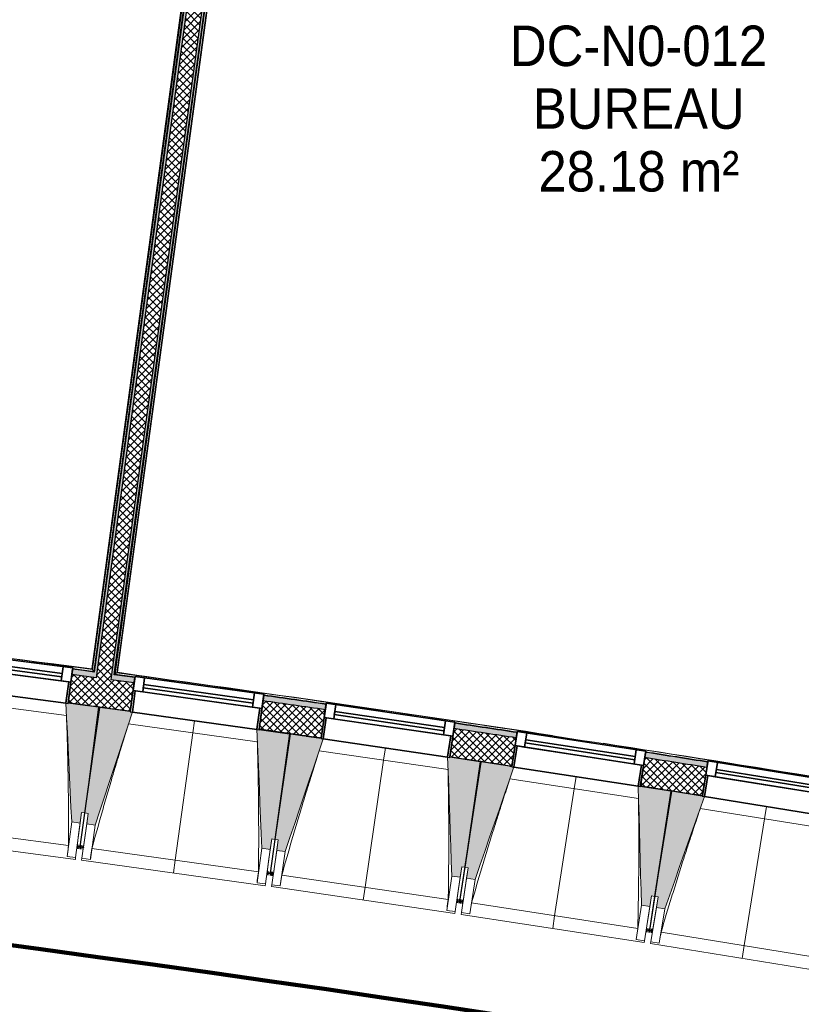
# Model space of a CAD drawing. Header units: centimetres. Extents: x -2631 to 8345, y -3715 to 485.
# Tile 15 of 82: x -489 to -122, y -3174 to -2712. Entities that reach past the tile are written whole.
import ezdxf

# ---------------------------------------------------------------- set-up
doc = ezdxf.new("R2010")
doc.units = ezdxf.units.CM
doc.linetypes.add('Tiret_2_', pattern=[0.25, 0.125, -0.125])
for name, color, linetype, lineweight in [('0-1', 7, 'Continuous', 5), ('ANNOTATIONS-1', 7, 'Continuous', 25), ('HACHURE_C-3', 7, 'Continuous', 18), ('MENUISERIES', 7, 'Continuous', 18), ('MENUISERIES-1', 7, 'Continuous', 25), ('MUR', 7, 'Continuous', 25), ('MUR_C', 7, 'Continuous', 25), ('OSSATURE', 7, 'Continuous', 18), ('OSSATURE_C', 7, 'Continuous', 18), ('SERRU', 7, 'Continuous', 18), ('SERRU-traverse', 7, 'Continuous', 18), ('SOL', 7, 'Continuous', 25), ('Z', 7, 'Continuous', 18)]:
    doc.layers.add(name, color=color, linetype=linetype, lineweight=lineweight)
doc.layers.add('A-ANNO-NPLT', color=7, linetype='Continuous', lineweight=25, plot=False)
for name, color, linetype, lineweight, true_color in [('A-GLAZ-GLAS', 7, 'Continuous', 25, 0x5c63b1), ('ANNOTATIONS-3', 4, 'Tiret_2_', 100, 0x00ffff), ('ANNOTATIONS-6', 5, 'Continuous', 100, 0x0000ff), ('ETIQUETTE-1', 9, 'Continuous', 30, 0x808080), ('HACHURE_C-1', 7, 'Continuous', 25, 0xdadada), ('HACHURE_C-2', 7, 'Continuous', 5, 0xdadada), ('MENUISERIES-2', 7, 'Continuous', 25, 0x5c63b1), ('OSSATURE-1', 7, 'Continuous', 5, 0x787878), ('OSSATURE-2', 5, 'Continuous', 25, 0x0000ff)]:
    doc.layers.add(name, color=color, linetype=linetype, lineweight=lineweight, true_color=true_color)
doc.styles.add('Arial', font='arial.ttf', dxfattribs={"width": 0.9, "height": 19})
pattern_1 = [(45, (0, 0), (-1.767767, 1.767767), []), (135, (0, 0), (-1.767767, -1.767767), [])]

# ---------------------------------------------------------------- blocks, each defined once
blk = doc.blocks.new('XXX_VIDE FENETRE - 590-389517-2021_015_1114_DCE_1_50_Sols Chape')
at = {"layer": 'A-ANNO-NPLT'}
for p, q in [((-30.51, 0), (-30.51, -10)), ((-29.51, 0), (-30.51, 0)), ((-29.51, -10), (-29.51, 0)), ((30.51, 0), (29.51, 0)), ((29.51, 0), (29.51, -10)), ((30.51, -10), (30.51, 0)), ((-30.51, -10), (-29.51, -10)), ((-26.01, -10), (-30.51, -10)), ((-30.51, -10), (-30.51, -16.75)), ((-26.01, -16.75), (-26.01, -10)), ((26.01, -10), (26.01, -16.75)), ((30.51, -10), (26.01, -10)), ((29.51, -10), (30.51, -10)), ((30.51, -16.75), (30.51, -10)), ((-30.51, -16.75), (-26.01, -16.75)), ((26.01, -16.75), (30.51, -16.75))]:
    blk.add_line(p, q, dxfattribs=at)
at = {"layer": 'A-GLAZ-GLAS'}
for p, q in [((26.01, -12), (-26.01, -12)), ((-26.01, -12), (-26.01, -13.5)), ((-26.01, -13.5), (26.01, -13.5)), ((26.01, -13.5), (26.01, -12))]:
    blk.add_line(p, q, dxfattribs=at)
at = {"layer": 'MENUISERIES-1'}
for p, q in [((-29.51, 0), (29.51, 0)), ((29.51, 0), (-29.51, 0)), ((-30.51, -10), (-30.51, -0.07)), ((-29.51, -0.07), (-29.51, -10)), ((29.51, -10), (29.51, -0.07)), ((30.51, -0.07), (30.51, -10)), ((30.51, -10), (-30.51, -10)), ((-30.51, -16.75), (-30.51, -10)), ((-30.51, -10), (30.51, -10)), ((-29.51, -10), (29.51, -10)), ((-26.01, -10), (-26.01, -16.75)), ((26.01, -10), (-26.01, -10)), ((26.01, -16.75), (26.01, -10)), ((30.51, -10), (30.51, -16.75)), ((30.51, -16.75), (-30.51, -16.75)), ((-26.01, -16.75), (26.01, -16.75))]:
    blk.add_line(p, q, dxfattribs=at)
at = {"layer": 'MENUISERIES-2'}
for p, q in [((-26.01, -13.5), (-26.01, -12)), ((-26.01, -12), (26.01, -12)), ((26.01, -13.5), (-26.01, -13.5)), ((26.01, -12), (26.01, -13.5))]:
    blk.add_line(p, q, dxfattribs=at)
blk = doc.blocks.new('Garde-corps - Garde-corps-509925-2021_015_1114_DCE_1_50_Sols Chape')
at = {"layer": 'SERRU-traverse'}
for p, q in [((-444.19, -3019.22), (-360.93, -2404.71)), ((-360.93, -2404.71), (-444.19, -3019.22)), ((-443.85, -3018.96), (-360.68, -2405.04)), ((-443.85, -3018.96), (-360.68, -2405.04)), ((-443.05, -3018.35), (-360.07, -2405.85)), ((-442.86, -3018.2), (-359.92, -2406.04)), ((-442.67, -3018.06), (-359.78, -2406.23)), ((-434.46, -3020.41), (-443.85, -3018.96)), ((-434.44, -3020.25), (-443.85, -3018.96)), ((-415.4, -3022.26), (-442.67, -3018.06)), ((-363.49, -3030.24), (-369.67, -3029.29)), ((-344.77, -3033.13), (-346.59, -3032.87)), ((-346.59, -3032.87), (-344.77, -3033.13))]:
    blk.add_line(p, q, dxfattribs=at)
at = {"layer": 'SERRU-traverse', "flags": 128}
for points in [[(-444.19, -3019.22), (-443.8, -3018.92), (-443.4, -3018.62)], [(-443.85, -3018.96), (-443.87, -3018.97), (-443.9, -3019), (-443.95, -3019.03), (-444, -3019.08), (-444.06, -3019.12), (-444.13, -3019.17), (-444.19, -3019.22)], [(-443.05, -3018.35), (-443.45, -3018.66), (-443.85, -3018.96)], [(-442.67, -3018.06), (-442.67, -3018.06), (-442.68, -3018.07), (-442.7, -3018.08), (-442.72, -3018.1), (-442.74, -3018.12), (-442.76, -3018.13), (-442.79, -3018.15), (-442.81, -3018.17), (-442.83, -3018.19), (-442.86, -3018.2)]]:
    blk.add_lwpolyline(points, dxfattribs=at)
at = {"layer": 'SERRU-traverse'}
for radius, start, end in [(12593.5, 80.251097, 82.25963), (12593.67, 81.319476, 82.258838), (12592.78, 81.807452, 81.942011), (12592.78, 81.395259, 81.529818), (12593.67, 80.251889, 81.210417), (12592.78, 80.983066, 81.117624)]:
    blk.add_arc((-2139.2, -15497.1), radius, start, end, dxfattribs=at)
blk = doc.blocks.new('Garde-corps - Garde-corps-510088-2021_015_1114_DCE_1_50_Sols Chape')
at = {"layer": 'SERRU-traverse'}
for p, q in [((-371.87, -2404.59), (-454.76, -3016.42)), ((-371.68, -2404.45), (-454.62, -3016.61)), ((-371.49, -2404.3), (-454.47, -3016.81)), ((-370.69, -2403.69), (-453.86, -3017.61)), ((-370.69, -2403.69), (-453.86, -3017.61)), ((-370.35, -2403.43), (-453.6, -3017.94)), ((-453.6, -3017.94), (-370.35, -2403.43)), ((-454.76, -3016.42), (-482.42, -3013.18)), ((-454.76, -3016.43), (-473.84, -3013.87)), ((-453.86, -3017.61), (-463.77, -3016.45)), ((-453.86, -3017.61), (-463.75, -3016.28))]:
    blk.add_line(p, q, dxfattribs=at)
at = {"layer": 'SERRU-traverse', "flags": 128}
for points in [[(-454.47, -3016.81), (-454.17, -3017.21), (-453.86, -3017.61)], [(-453.6, -3017.94), (-453.9, -3017.55), (-454.2, -3017.16)]]:
    blk.add_lwpolyline(points, dxfattribs=at)
at = {"layer": 'SERRU-traverse'}
for radius, start, end in [(12593.5, 82.312065, 84.320586), (12593.67, 82.312858, 83.271383)]:
    blk.add_arc((-2139.2, -15497.1), radius, start, end, dxfattribs=at)
for points, knots in [([(-454.76, -3016.42), (-454.76, -3016.42), (-454.76, -3016.43), (-454.75, -3016.44), (-454.75, -3016.45), (-454.73, -3016.46), (-454.72, -3016.48), (-454.71, -3016.5), (-454.69, -3016.52), (-454.67, -3016.54), (-454.66, -3016.56), (-454.64, -3016.58), (-454.63, -3016.6), (-454.62, -3016.61)], [0.075, 0.075, 0.075, 0.075, 0.15, 0.2125, 0.275, 0.35, 0.425, 0.5, 0.6, 0.7, 0.775, 0.85, 1, 1, 1, 1]), ([(-453.86, -3017.61), (-453.86, -3017.61), (-453.86, -3017.61), (-453.86, -3017.61), (-453.85, -3017.62), (-453.85, -3017.63), (-453.84, -3017.63), (-453.83, -3017.64), (-453.83, -3017.65), (-453.82, -3017.66), (-453.81, -3017.67), (-453.8, -3017.69), (-453.79, -3017.7), (-453.78, -3017.71), (-453.77, -3017.73), (-453.76, -3017.74), (-453.75, -3017.76), (-453.74, -3017.77), (-453.72, -3017.79), (-453.69, -3017.83), (-453.65, -3017.88), (-453.62, -3017.92), (-453.6, -3017.94)], [0, 0, 0, 0, 0.071429, 0.107143, 0.142857, 0.178571, 0.214286, 0.25, 0.285714, 0.321429, 0.357143, 0.392857, 0.428571, 0.464286, 0.5, 0.535714, 0.571429, 0.607143, 0.642857, 0.714286, 0.857143, 1, 1, 1, 1])]:
    blk.add_open_spline(points, degree=3, knots=knots, dxfattribs=at)
blk = doc.blocks.new('B02_ARC_rvt-1-2021_015_1114_DCE_1_50_Sols Chape')
at = {"layer": 'HACHURE_C-1'}
blk.add_hatch(color=256, dxfattribs=at).paths.add_polyline_path([(-444.19, -3019.22), (-360.77, -2403.47), (-362.01, -2403.3), (-445.43, -3019.05), (-444.81, -3019.14)])
at = {"layer": 'HACHURE_C-2'}
blk.add_hatch(color=256, dxfattribs=at).paths.add_polyline_path([(-452.37, -3018.11), (-368.94, -2402.36), (-370.18, -2402.19), (-453.6, -3017.94), (-452.99, -3018.03)])
h = blk.add_hatch(color=256, dxfattribs=at)
h.paths.add_polyline_path([(706.74, -3233), (707.31, -3230.56), (694.42, -3227.58), (693.86, -3230.02), (700.86, -3231.63)])
h.paths.add_polyline_path([(634.37, -3216.43), (634.93, -3213.99), (606.08, -3207.51), (605.54, -3209.95), (633.56, -3216.25)])
h.paths.add_polyline_path([(545.95, -3196.79), (546.49, -3194.35), (517.59, -3188.08), (517.07, -3190.52), (545.17, -3196.62)])
h.paths.add_polyline_path([(457.39, -3177.79), (457.92, -3175.35), (428.97, -3169.28), (428.47, -3171.73), (457.09, -3177.73)])
h.paths.add_polyline_path([(368.7, -3159.43), (369.2, -3156.98), (357.61, -3154.63), (357.13, -3157.09), (365.98, -3158.88)])
h.paths.add_polyline_path([(347.13, -3155.07), (347.61, -3152.62), (340.22, -3151.13), (339.73, -3153.58), (347, -3155.04)])
h.paths.add_polyline_path([(279.88, -3141.71), (280.36, -3139.26), (251.22, -3133.59), (250.77, -3136.05), (279.16, -3141.57)])
h.paths.add_polyline_path([(190.83, -3124.61), (191.28, -3122.15), (162.33, -3116.73), (161.88, -3119.19), (190.13, -3124.48)])
h.paths.add_polyline_path([(101.86, -3108.18), (102.31, -3105.73), (73.21, -3100.5), (72.77, -3102.96), (101.2, -3108.06)])
h.paths.add_polyline_path([(12.68, -3092.38), (13.11, -3089.92), (2.22, -3088.04), (1.8, -3090.5), (12.04, -3092.27)])
h.paths.add_polyline_path([(-5.1, -3089.31), (-4.68, -3086.85), (-16.03, -3084.9), (-16.45, -3087.37), (-5.29, -3089.28)])
h.paths.add_polyline_path([(-76.62, -3077.22), (-76.2, -3074.76), (-105.38, -3069.95), (-105.78, -3072.42), (-77.23, -3077.12)])
h.paths.add_polyline_path([(-166.02, -3062.71), (-165.62, -3060.24), (-194.84, -3055.64), (-195.22, -3058.11), (-166.61, -3062.61)])
h.paths.add_polyline_path([(-255.53, -3048.83), (-255.15, -3046.36), (-284.39, -3041.97), (-284.75, -3044.44), (-256.09, -3048.75)])
h.paths.add_polyline_path([(-345.13, -3035.6), (-344.77, -3033.13), (-374.04, -3028.95), (-374.39, -3031.43), (-345.66, -3035.53)])
h.paths.add_polyline_path([(-434.83, -3023.02), (-434.48, -3020.54), (-445.43, -3019.05), (-445.76, -3021.53), (-435.33, -3022.95)])
h.paths.add_polyline_path([(-452.7, -3020.59), (-452.37, -3018.11), (-463.79, -3016.57), (-464.11, -3019.05), (-452.99, -3020.55)])
h.paths.add_polyline_path([(-524.61, -3011.08), (-524.28, -3008.6), (-553.61, -3004.84), (-553.92, -3007.32), (-525.09, -3011.02)])
h.paths.add_polyline_path([(-614.48, -2999.79), (-614.17, -2997.31), (-643.53, -2993.76), (-643.82, -2996.24), (-614.93, -2999.73)])
h.paths.add_polyline_path([(-704.42, -2989.14), (-704.13, -2986.66), (-733.51, -2983.32), (-733.79, -2985.81), (-704.85, -2989.09)])
h.paths.add_polyline_path([(-794.44, -2979.14), (-794.17, -2976.66), (-823.58, -2973.54), (-823.83, -2976.02), (-794.84, -2979.1)])
h.paths.add_polyline_path([(-884.53, -2969.79), (-884.28, -2967.31), (-895.27, -2966.21), (-895.52, -2968.7), (-884.91, -2969.76)])
h.paths.add_polyline_path([(-902.48, -2968.01), (-902.24, -2965.52), (-913.7, -2964.39), (-913.94, -2966.88), (-902.86, -2967.97)])
h.paths.add_polyline_path([(-974.69, -2961.09), (-974.45, -2958.6), (-1003.9, -2955.9), (-1004.12, -2958.39), (-975.03, -2961.06)])
h.paths.add_polyline_path([(-1064.9, -2953.04), (-1064.68, -2950.55), (-1094.15, -2948.06), (-1094.35, -2950.55), (-1065.22, -2953.01)])
h.paths.add_polyline_path([(-1155.17, -2945.63), (-1154.97, -2943.14), (-1184.45, -2940.87), (-1184.64, -2943.36), (-1155.47, -2945.61)])
h.paths.add_polyline_path([(-1245.49, -2938.88), (-1245.31, -2936.39), (-1274.81, -2934.32), (-1274.97, -2936.82), (-1245.76, -2938.86)])
h.paths.add_polyline_path([(-1335.86, -2932.78), (-1335.69, -2930.28), (-1337.89, -2930.14), (-1338.05, -2932.64), (-1336.1, -2932.76)])
at = {"layer": 'HACHURE_C-3'}
h = blk.add_hatch(dxfattribs=at)
h.set_pattern_fill('FP_1', color=256, style=0, pattern_type=2)
h.set_pattern_definition(pattern_1)
h.paths.add_polyline_path([(-445.76, -3021.53), (-362.01, -2403.3), (-368.94, -2402.36), (-452.7, -3020.59), (-449.23, -3021.06)])
h = blk.add_hatch(dxfattribs=at)
h.set_pattern_fill('FP_1', color=256, style=0, pattern_type=2)
h.set_pattern_definition(pattern_1)
h.paths.add_polyline_path([(703.69, -3246.15), (706.74, -3233), (693.86, -3230.02), (690.85, -3243.18), (700.3, -3245.36)])
h.paths.add_polyline_path([(631.37, -3229.59), (634.37, -3216.43), (605.54, -3209.95), (602.63, -3223.13), (631.33, -3229.58)])
h.paths.add_polyline_path([(543.04, -3209.98), (545.95, -3196.79), (517.07, -3190.52), (514.25, -3203.73), (543.01, -3209.97)])
h.paths.add_polyline_path([(454.58, -3191), (457.39, -3177.79), (428.47, -3171.73), (425.75, -3184.96), (454.54, -3190.99)])
h.paths.add_polyline_path([(365.98, -3172.66), (368.7, -3159.43), (357.13, -3157.09), (354.51, -3170.33), (362.91, -3172.03)])
h.paths.add_polyline_path([(344.51, -3168.31), (347.13, -3155.07), (339.73, -3153.58), (337.11, -3166.82), (343.43, -3168.09)])
h.paths.add_polyline_path([(277.25, -3154.95), (279.88, -3141.71), (250.77, -3136.05), (248.34, -3149.33), (277.22, -3154.95)])
h.paths.add_polyline_path([(188.4, -3137.89), (190.83, -3124.61), (161.88, -3119.19), (159.44, -3132.47), (188.33, -3137.87)])
h.paths.add_polyline_path([(99.42, -3121.46), (101.86, -3108.18), (72.77, -3102.96), (70.43, -3116.25), (99.39, -3121.46)])
h.paths.add_polyline_path([(10.34, -3105.68), (12.68, -3092.38), (-16.45, -3087.37), (-18.69, -3100.68), (10.3, -3105.67)])
h.paths.add_polyline_path([(-78.87, -3090.53), (-76.62, -3077.22), (-105.78, -3072.42), (-107.93, -3085.74), (-78.9, -3090.53)])
h.paths.add_polyline_path([(-168.17, -3076.03), (-166.02, -3062.71), (-195.22, -3058.11), (-197.27, -3071.45), (-168.2, -3076.03)])
h.paths.add_polyline_path([(-257.58, -3062.18), (-255.53, -3048.83), (-284.75, -3044.44), (-286.71, -3057.8), (-257.61, -3062.17)])
h.paths.add_polyline_path([(-347.09, -3048.96), (-345.13, -3035.6), (-374.39, -3031.43), (-376.25, -3044.8), (-347.11, -3048.96)])
h.paths.add_polyline_path([(-436.69, -3036.39), (-434.83, -3023.02), (-464.11, -3019.05), (-465.88, -3032.44), (-436.71, -3036.39)])
h.paths.add_polyline_path([(-526.37, -3024.46), (-524.61, -3011.08), (-553.92, -3007.32), (-555.59, -3020.72), (-526.4, -3024.46)])
h.paths.add_polyline_path([(-616.15, -3013.18), (-614.48, -2999.79), (-643.82, -2996.24), (-645.39, -3009.65), (-616.17, -3013.18)])
h.paths.add_polyline_path([(-706, -3002.55), (-704.42, -2989.14), (-733.79, -2985.81), (-735.26, -2999.23), (-706.02, -3002.55)])
h.paths.add_polyline_path([(-795.92, -2992.56), (-794.44, -2979.14), (-823.83, -2976.02), (-825.2, -2989.45), (-795.94, -2992.56)])
h.paths.add_polyline_path([(-885.91, -2983.22), (-884.53, -2969.79), (-913.94, -2966.88), (-915.23, -2980.32), (-885.93, -2983.22)])
h.paths.add_polyline_path([(-975.97, -2974.53), (-974.69, -2961.09), (-1004.12, -2958.39), (-1005.3, -2971.84), (-975.98, -2974.53)])
h.paths.add_polyline_path([(-1066.09, -2966.49), (-1064.9, -2953.04), (-1094.35, -2950.55), (-1095.44, -2964.01), (-1066.1, -2966.49)])
h.paths.add_polyline_path([(-1156.26, -2959.09), (-1155.17, -2945.63), (-1184.64, -2943.36), (-1185.63, -2956.82), (-1156.27, -2959.09)])
h.paths.add_polyline_path([(-1246.49, -2952.34), (-1245.5, -2938.88), (-1274.97, -2936.82), (-1275.87, -2950.29), (-1246.5, -2952.34)])
h.paths.add_polyline_path([(-1336.76, -2946.25), (-1335.86, -2932.78), (-1340.54, -2932.48), (-1341.38, -2945.95), (-1336.77, -2946.25)])
at = {"layer": 'MUR'}
for p, q in [((-465.88, -3032.44), (-463.79, -3016.57)), ((-434.48, -3020.54), (-436.69, -3036.39)), ((-376.25, -3044.8), (-374.04, -3028.95)), ((-344.77, -3033.13), (-347.09, -3048.96)), ((-286.71, -3057.8), (-284.39, -3041.97)), ((-255.15, -3046.36), (-257.58, -3062.18)), ((-197.27, -3071.45), (-194.84, -3055.64)), ((-165.62, -3060.24), (-168.17, -3076.03))]:
    blk.add_line(p, q, dxfattribs=at)
at = {"layer": 'MUR_C'}
for p, q in [((-370.18, -2402.19), (-453.6, -3017.94)), ((-368.94, -2402.36), (-452.37, -3018.11)), ((-362.01, -2403.3), (-445.43, -3019.05)), ((-444.19, -3019.22), (-360.77, -2403.47)), ((-463.79, -3016.57), (-465.88, -3032.44)), ((-452.7, -3020.59), (-464.11, -3019.05)), ((-452.37, -3018.11), (-452.7, -3020.59)), ((-445.43, -3019.05), (-445.76, -3021.53)), ((-434.83, -3023.02), (-445.76, -3021.53)), ((-436.69, -3036.39), (-434.48, -3020.54)), ((-374.04, -3028.95), (-376.25, -3044.8)), ((-347.09, -3048.96), (-344.77, -3033.13)), ((-284.39, -3041.97), (-286.71, -3057.8)), ((-257.58, -3062.18), (-255.15, -3046.36)), ((-194.84, -3055.64), (-197.27, -3071.45)), ((-168.17, -3076.03), (-165.62, -3060.24))]:
    blk.add_line(p, q, dxfattribs=at)
at = {"layer": 'MUR_C', "flags": 128}
for points in [[(-453.6, -3017.94), (-458.69, -3017.26), (-463.79, -3016.57)], [(-434.48, -3020.54), (-439.34, -3019.88), (-444.19, -3019.22)]]:
    blk.add_lwpolyline(points, dxfattribs=at)
at = {"layer": 'MUR_C'}
for radius, start, end in [(12592.48, 81.807456, 81.942008), (12576.48, 82.219836, 82.354036), (12589.98, 81.807485, 81.941982), (12589.98, 81.395291, 81.529789), (12592.48, 81.395263, 81.529815), (12576.48, 81.807642, 81.941842), (12576.48, 81.395448, 81.529648), (12589.98, 80.983098, 81.117595), (12592.48, 80.983069, 81.117621), (12576.48, 80.983254, 81.117453)]:
    blk.add_arc((-2139.2, -15497.1), radius, start, end, dxfattribs=at)
at = {"layer": 'SOL'}
for p, q in [((-370.35, -2403.43), (-453.6, -3017.94)), ((-453.6, -3017.94), (-370.35, -2403.43)), ((-370.35, -2403.43), (-453.6, -3017.94)), ((-453.6, -3017.94), (-370.35, -2403.43)), ((-444.19, -3019.22), (-360.93, -2404.71)), ((-360.93, -2404.71), (-444.19, -3019.22)), ((-444.19, -3019.22), (-360.93, -2404.71)), ((-360.93, -2404.71), (-444.19, -3019.22)), ((-456.78, -3033.66), (-465.88, -3032.44)), ((-465.88, -3032.44), (-456.78, -3033.66)), ((-451.05, -3034.44), (-451.54, -3034.37)), ((-451.54, -3034.37), (-451.05, -3034.44)), ((-354.94, -3047.83), (-376.26, -3044.8)), ((-376.26, -3044.8), (-354.94, -3047.83)), ((-347.09, -3048.96), (-354.08, -3047.96)), ((-354.08, -3047.96), (-347.09, -3048.96)), ((-271.91, -3060.02), (-272.38, -3059.94)), ((-272.38, -3059.94), (-271.91, -3060.02)), ((-257.58, -3062.18), (-258.59, -3062.02)), ((-258.59, -3062.02), (-257.58, -3062.18)), ((-182.49, -3073.77), (-182.96, -3073.7)), ((-182.96, -3073.7), (-182.49, -3073.77))]:
    blk.add_line(p, q, dxfattribs=at)
at = {"layer": 'MENUISERIES'}
for p, rotation in [((-496.15, -3028.63), 172.4844897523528), ((-406.49, -3040.77), 172.072855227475), ((-316.93, -3053.56), 171.6612207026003), ((-227.45, -3067), 171.249586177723), ((-138.08, -3081.07), 170.8379516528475)]:
    blk.add_blockref('XXX_VIDE FENETRE - 590-389517-2021_015_1114_DCE_1_50_Sols Chape', p, dxfattribs=dict(at, rotation=rotation))
at = {"layer": 'SERRU'}
for name in ['Garde-corps - Garde-corps-510088-2021_015_1114_DCE_1_50_Sols Chape', 'Garde-corps - Garde-corps-509925-2021_015_1114_DCE_1_50_Sols Chape']:
    blk.add_blockref(name, (0, 0), dxfattribs=at)
blk = doc.blocks.new('20_MUR PREFA_01 - MODULE_01 B-3165811-2021_015_1114_DCE_1_50_Sols Chape')
at = {"layer": 'Z'}
for p, q in [((0, 72.21), (0, 66.14)), ((0, 66.14), (0, 5.85)), ((0, 0.07), (0, 5.85))]:
    blk.add_line(p, q, dxfattribs=at)
blk = doc.blocks.new('B02_DC_STR_rvt-1-2021_015_1114_DCE_1_50_Sols Chape')
at = {"layer": 'OSSATURE-1'}
for points in [[(-460.21, -3088.79), (-459.56, -3083.83), (-458.07, -3084.03), (-451.53, -3034.45), (-465.89, -3032.55), (-465.9, -3032.62), (-466.89, -3032.49), (-464.18, -3088.27)], [(-453.19, -3089.75), (-435.72, -3036.7), (-436.71, -3036.57), (-436.71, -3036.5), (-451.05, -3034.5), (-457.95, -3084.03), (-456.47, -3084.24), (-457.16, -3089.19), (-456.47, -3089.29)], [(-370.99, -3101.19), (-370.3, -3096.24), (-368.81, -3096.45), (-361.91, -3046.91), (-376.27, -3044.91), (-376.28, -3044.98), (-377.26, -3044.84), (-374.95, -3100.64)], [(-363.98, -3102.2), (-346.13, -3049.28), (-347.11, -3049.14), (-347.11, -3049.07), (-361.44, -3046.97), (-368.69, -3096.45), (-367.21, -3096.67), (-367.94, -3101.62), (-367.21, -3101.72)], [(-281.85, -3114.23), (-281.13, -3109.29), (-279.65, -3109.51), (-272.39, -3060.02), (-286.73, -3057.92), (-286.77, -3057.98), (-287.73, -3057.84), (-285.81, -3113.65)], [(-274.85, -3115.29), (-256.62, -3062.51), (-257.61, -3062.36), (-257.61, -3062.29), (-271.92, -3060.08), (-279.53, -3109.51), (-278.05, -3109.74), (-278.81, -3114.68), (-278.05, -3114.8)], [(-192.82, -3127.92), (-192.06, -3122.98), (-190.58, -3123.2), (-182.97, -3073.77), (-197.29, -3071.57), (-197.34, -3071.63), (-198.29, -3071.49), (-196.77, -3127.31)], [(-185.83, -3129.02), (-167.22, -3076.37), (-168.2, -3076.21), (-168.2, -3076.14), (-182.5, -3073.84), (-190.46, -3123.21), (-188.98, -3123.45), (-189.77, -3128.39), (-188.98, -3128.52)]]:
    blk.add_hatch(color=256, dxfattribs=at).paths.add_polyline_path(points)
at = {"layer": 'ANNOTATIONS-1'}
for p, q in [((-451.06, -3034.51), (-451.53, -3034.45)), ((-362.67, -3046.81), (-364.97, -3046.48)), ((-361.42, -3046.98), (-361.93, -3046.91)), ((-271.92, -3060.09), (-272.39, -3060.02)), ((-182.5, -3073.85), (-182.97, -3073.77))]:
    blk.add_line(p, q, dxfattribs=at)
at = {"layer": 'ANNOTATIONS-3'}
for p, q in [((-458.7, -3100.27), (-461.67, -3099.87)), ((-369.56, -3112.68), (-372.53, -3112.26)), ((-280.51, -3125.74), (-283.48, -3125.29)), ((-191.56, -3139.43), (-194.52, -3138.96))]:
    blk.add_line(p, q, dxfattribs=at)
at = {"layer": 'OSSATURE'}
for p, q in [((-525.41, -3024.77), (-466.89, -3032.49)), ((-466.64, -3038.35), (-527.17, -3030.37)), ((-435.72, -3036.7), (-377.26, -3044.84)), ((-377.06, -3050.71), (-437.52, -3042.29)), ((-346.13, -3049.28), (-287.73, -3057.84)), ((-287.56, -3063.71), (-347.97, -3054.86)), ((-256.62, -3062.51), (-198.29, -3071.49)), ((-198.16, -3077.35), (-258.5, -3068.07)), ((-167.22, -3076.37), (-108.95, -3085.77)), ((-459.56, -3083.83), (-460.93, -3094.23)), ((-460.17, -3099.96), (-457.95, -3084.03)), ((-458.07, -3084.03), (-460.17, -3099.97)), ((-457.91, -3094.63), (-456.47, -3084.24)), ((-108.87, -3091.64), (-169.14, -3081.92)), ((-543.93, -3088.97), (-465.66, -3099.3)), ((-464.18, -3088.27), (-466.31, -3104.42)), ((-460.21, -3088.79), (-462.34, -3104.94)), ((-459.4, -3105.33), (-457.16, -3089.19)), ((-455.44, -3105.88), (-453.19, -3089.75)), ((-548.71, -3094.46), (-462.46, -3105.84)), ((-460.93, -3094.23), (-461.66, -3099.77)), ((-458.68, -3100.17), (-457.91, -3094.63)), ((-461.67, -3099.87), (-461.69, -3099.98)), ((-461.69, -3099.98), (-460.2, -3100.18)), ((-460.2, -3100.17), (-460.18, -3100.07)), ((-460.19, -3100.07), (-460.2, -3100.18)), ((-370.3, -3096.24), (-371.74, -3106.63)), ((-371.03, -3112.36), (-368.69, -3096.45)), ((-368.81, -3096.45), (-371.03, -3112.37)), ((-368.73, -3107.05), (-367.21, -3096.67)), ((-466.31, -3104.42), (-466.31, -3104.39)), ((-462.34, -3104.94), (-466.31, -3104.42)), ((-460.2, -3100.17), (-458.71, -3100.37)), ((-458.71, -3100.37), (-458.7, -3100.27)), ((-454.71, -3100.77), (-376.51, -3111.66)), ((-374.95, -3100.64), (-377.2, -3116.77)), ((-370.99, -3101.19), (-373.23, -3117.32)), ((-370.3, -3117.73), (-367.94, -3101.62)), ((-366.34, -3118.31), (-363.98, -3102.2)), ((-462.34, -3104.91), (-462.46, -3105.84)), ((-459.53, -3106.22), (-459.4, -3105.3)), ((-459.53, -3106.22), (-373.36, -3118.22)), ((-455.44, -3105.88), (-459.4, -3105.33)), ((-455.43, -3105.85), (-455.44, -3105.88)), ((-371.74, -3106.63), (-372.51, -3112.16)), ((-369.54, -3112.58), (-368.73, -3107.05)), ((-281.13, -3109.29), (-282.65, -3119.66)), ((-372.53, -3112.26), (-372.54, -3112.37)), ((-372.54, -3112.37), (-371.06, -3112.58)), ((-371.06, -3112.57), (-371.04, -3112.47)), ((-371.04, -3112.47), (-371.06, -3112.58)), ((-371.06, -3112.57), (-369.57, -3112.79)), ((-369.57, -3112.79), (-369.56, -3112.69)), ((-365.57, -3113.21), (-287.45, -3124.66)), ((-285.81, -3113.65), (-288.17, -3129.77)), ((-279.65, -3109.51), (-281.98, -3125.41)), ((-281.97, -3125.4), (-279.53, -3109.51)), ((-279.64, -3120.1), (-278.05, -3109.74)), ((-377.2, -3116.77), (-377.2, -3116.75)), ((-373.23, -3117.32), (-377.2, -3116.77)), ((-373.23, -3117.3), (-373.36, -3118.22)), ((-370.43, -3118.63), (-370.29, -3117.71)), ((-366.34, -3118.31), (-370.3, -3117.73)), ((-366.33, -3118.29), (-366.34, -3118.31)), ((-281.85, -3114.23), (-284.22, -3130.35)), ((-281.28, -3130.78), (-278.81, -3114.68)), ((-277.33, -3131.39), (-274.85, -3115.29)), ((-370.43, -3118.63), (-284.35, -3131.25)), ((-282.65, -3119.66), (-283.46, -3125.2)), ((-280.49, -3125.63), (-279.64, -3120.1)), ((-192.06, -3122.98), (-193.65, -3133.34)), ((-190.58, -3123.2), (-193.02, -3139.09)), ((-283.48, -3125.3), (-283.49, -3125.4)), ((-283.49, -3125.4), (-282.01, -3125.62)), ((-282.01, -3125.61), (-281.99, -3125.52)), ((-281.99, -3125.52), (-282.01, -3125.62)), ((-282.01, -3125.61), (-280.52, -3125.84)), ((-280.52, -3125.84), (-280.51, -3125.74)), ((-276.52, -3126.3), (-198.49, -3138.31)), ((-196.77, -3127.31), (-199.25, -3143.41)), ((-193.02, -3139.08), (-190.46, -3123.21)), ((-190.65, -3133.8), (-188.98, -3123.45)), ((-288.17, -3129.77), (-288.17, -3129.75)), ((-284.22, -3130.35), (-288.17, -3129.77)), ((-284.21, -3130.33), (-284.35, -3131.25)), ((-281.42, -3131.68), (-281.28, -3130.76)), ((-281.42, -3131.68), (-195.43, -3144.91)), ((-277.33, -3131.39), (-281.28, -3130.78)), ((-277.32, -3131.37), (-277.33, -3131.39)), ((-192.82, -3127.92), (-195.3, -3144.02)), ((-192.37, -3144.47), (-189.77, -3128.39)), ((-188.42, -3145.1), (-185.83, -3129.02)), ((-193.65, -3133.34), (-194.5, -3138.87)), ((-191.54, -3139.32), (-190.65, -3133.8)), ((-194.52, -3138.96), (-194.54, -3139.07)), ((-194.54, -3139.07), (-193.05, -3139.3)), ((-193.05, -3139.29), (-193.04, -3139.2)), ((-193.04, -3139.2), (-193.05, -3139.3)), ((-193.05, -3139.29), (-191.57, -3139.53)), ((-191.57, -3139.53), (-191.56, -3139.44)), ((-187.57, -3140.02), (-109.63, -3152.59)), ((-199.25, -3143.41), (-199.25, -3143.38)), ((-195.3, -3144.02), (-199.25, -3143.41)), ((-195.29, -3143.99), (-195.43, -3144.91)), ((-192.51, -3145.36), (-192.36, -3144.44)), ((-192.51, -3145.36), (-106.62, -3159.21)), ((-188.42, -3145.1), (-192.37, -3144.47)), ((-188.41, -3145.08), (-188.42, -3145.1))]:
    blk.add_line(p, q, dxfattribs=at)
at = {"layer": 'OSSATURE', "flags": 128}
for points in [[(-466.31, -3104.39), (-466.18, -3103.37), (-466.05, -3102.35), (-465.92, -3101.34), (-465.79, -3100.32), (-465.66, -3099.3)], [(-454.71, -3100.77), (-454.85, -3101.79), (-455, -3102.81), (-455.14, -3103.82), (-455.29, -3104.84), (-455.43, -3105.85)], [(-377.2, -3116.75), (-377.06, -3115.73), (-376.92, -3114.71), (-376.78, -3113.7), (-376.64, -3112.68), (-376.51, -3111.66)], [(-365.57, -3113.21), (-365.72, -3114.23), (-365.87, -3115.24), (-366.03, -3116.26), (-366.18, -3117.27), (-366.33, -3118.29)], [(-288.17, -3129.75), (-288.03, -3128.73), (-287.88, -3127.71), (-287.74, -3126.7), (-287.6, -3125.68), (-287.45, -3124.66)], [(-276.52, -3126.3), (-276.68, -3127.31), (-276.84, -3128.32), (-277, -3129.34), (-277.16, -3130.35), (-277.32, -3131.37)], [(-199.25, -3143.38), (-199.1, -3142.37), (-198.95, -3141.35), (-198.79, -3140.34), (-198.64, -3139.32), (-198.49, -3138.31)], [(-187.57, -3140.02), (-187.74, -3141.03), (-187.91, -3142.04), (-188.08, -3143.05), (-188.24, -3144.07), (-188.41, -3145.08)]]:
    blk.add_lwpolyline(points, dxfattribs=at)
at = {"layer": 'OSSATURE'}
for points, knots in [([(-465.66, -3099.3), (-465.64, -3094.7), (-465.65, -3087.81), (-465.72, -3078.62), (-465.81, -3071.14), (-465.94, -3063.1), (-466.13, -3054.47), (-466.37, -3046.22), (-466.56, -3040.85), (-466.65, -3038.35)], [0, 0, 0, 0, 0.2222222, 0.3333333, 0.4444444, 0.5833333, 0.7222222, 0.8611111, 0.9816328, 0.9816328, 0.9816328, 0.9816328]), ([(-437.51, -3042.29), (-438.79, -3046.32), (-440.73, -3052.55), (-443.3, -3061), (-445.44, -3068.16), (-447.71, -3075.88), (-450.88, -3086.94), (-453.19, -3095.23), (-454.71, -3100.77)], [0.0183454, 0.0183454, 0.0183454, 0.0183454, 0.2222222, 0.3333333, 0.4444444, 0.5833333, 0.7222222, 1, 1, 1, 1]), ([(-376.51, -3111.66), (-376.46, -3107.07), (-376.42, -3100.17), (-376.42, -3090.98), (-376.46, -3083.51), (-376.53, -3075.46), (-376.67, -3066.83), (-376.84, -3058.58), (-376.99, -3053.2), (-377.07, -3050.71)], [0, 0, 0, 0, 0.2222222, 0.3333333, 0.4444444, 0.5833333, 0.7222222, 0.8611111, 0.9816328, 0.9816328, 0.9816328, 0.9816328]), ([(-347.96, -3054.86), (-349.26, -3058.87), (-351.25, -3065.09), (-353.88, -3073.52), (-356.07, -3080.67), (-358.39, -3088.38), (-361.64, -3099.4), (-364.01, -3107.68), (-365.57, -3113.21)], [0.0183454, 0.0183454, 0.0183454, 0.0183454, 0.2222222, 0.3333333, 0.4444444, 0.5833333, 0.7222222, 1, 1, 1, 1]), ([(-287.45, -3124.66), (-287.37, -3120.07), (-287.28, -3113.18), (-287.22, -3103.99), (-287.2, -3096.51), (-287.22, -3088.46), (-287.29, -3079.84), (-287.4, -3071.58), (-287.52, -3066.2), (-287.57, -3063.71)], [0, 0, 0, 0, 0.2222222, 0.3333333, 0.4444444, 0.5833333, 0.7222222, 0.8611111, 0.9816328, 0.9816328, 0.9816328, 0.9816328]), ([(-258.49, -3068.07), (-259.83, -3072.07), (-261.86, -3078.28), (-264.55, -3086.69), (-266.79, -3093.82), (-269.17, -3101.51), (-272.5, -3112.51), (-274.93, -3120.78), (-276.52, -3126.3)], [0.0183454, 0.0183454, 0.0183454, 0.0183454, 0.2222222, 0.3333333, 0.4444444, 0.5833333, 0.7222222, 1, 1, 1, 1]), ([(-198.49, -3138.31), (-198.38, -3133.71), (-198.24, -3126.82), (-198.11, -3117.63), (-198.03, -3110.16), (-197.99, -3102.11), (-198, -3093.48), (-198.06, -3085.22), (-198.13, -3079.85), (-198.18, -3077.35)], [0, 0, 0, 0, 0.2222222, 0.3333333, 0.4444444, 0.5833333, 0.7222222, 0.8611111, 0.9816328, 0.9816328, 0.9816328, 0.9816328]), ([(-169.12, -3081.92), (-170.49, -3085.92), (-172.57, -3092.1), (-175.32, -3100.5), (-177.61, -3107.61), (-180.04, -3115.28), (-183.45, -3126.26), (-185.94, -3134.51), (-187.57, -3140.02)], [0.0183454, 0.0183454, 0.0183454, 0.0183454, 0.2222222, 0.3333333, 0.4444444, 0.5833333, 0.7222222, 1, 1, 1, 1])]:
    blk.add_open_spline(points, degree=3, knots=knots, dxfattribs=at)
at = {"layer": 'OSSATURE_C'}
for p, q in [((-451.53, -3034.45), (-465.9, -3032.55)), ((-458.07, -3084.03), (-451.53, -3034.45)), ((-451.05, -3034.5), (-457.95, -3084.03)), ((-436.7, -3036.5), (-451.05, -3034.5)), ((-361.91, -3046.91), (-376.27, -3044.91)), ((-368.81, -3096.45), (-361.91, -3046.91)), ((-361.44, -3046.97), (-368.69, -3096.45)), ((-347.1, -3049.07), (-361.44, -3046.97)), ((-272.39, -3060.02), (-286.74, -3057.92)), ((-279.65, -3109.51), (-272.39, -3060.02)), ((-271.92, -3060.08), (-279.53, -3109.51)), ((-257.6, -3062.29), (-271.92, -3060.08)), ((-182.97, -3073.77), (-197.3, -3071.57)), ((-190.58, -3123.2), (-182.97, -3073.77)), ((-182.5, -3073.84), (-190.46, -3123.21)), ((-168.19, -3076.15), (-182.5, -3073.84)), ((-460.21, -3088.79), (-459.56, -3083.83)), ((-459.56, -3083.83), (-458.07, -3084.03)), ((-457.95, -3084.03), (-456.47, -3084.24)), ((-456.47, -3084.24), (-457.16, -3089.19)), ((-464.18, -3088.27), (-460.21, -3088.79)), ((-457.16, -3089.19), (-453.19, -3089.75)), ((-370.99, -3101.19), (-370.3, -3096.24)), ((-370.3, -3096.24), (-368.81, -3096.45)), ((-368.69, -3096.45), (-367.21, -3096.67)), ((-367.21, -3096.67), (-367.94, -3101.62)), ((-374.95, -3100.64), (-370.99, -3101.19)), ((-367.94, -3101.62), (-363.98, -3102.2)), ((-281.85, -3114.23), (-281.13, -3109.29)), ((-281.13, -3109.29), (-279.65, -3109.51)), ((-285.81, -3113.65), (-281.85, -3114.23)), ((-279.53, -3109.51), (-278.05, -3109.74)), ((-278.05, -3109.74), (-278.81, -3114.68)), ((-278.81, -3114.68), (-274.85, -3115.29)), ((-192.82, -3127.92), (-192.06, -3122.98)), ((-192.06, -3122.98), (-190.58, -3123.2)), ((-196.77, -3127.31), (-192.82, -3127.92)), ((-190.46, -3123.21), (-188.98, -3123.45)), ((-188.98, -3123.45), (-189.77, -3128.39)), ((-189.77, -3128.39), (-185.83, -3129.02))]:
    blk.add_line(p, q, dxfattribs=at)
at = {"layer": 'OSSATURE_C', "flags": 128}
for points in [[(-466.89, -3032.42), (-466.55, -3039.4), (-466.21, -3046.38), (-465.87, -3053.36), (-465.54, -3060.34), (-465.2, -3067.32), (-464.86, -3074.3), (-464.52, -3081.29), (-464.18, -3088.27)], [(-453.19, -3089.75), (-451.01, -3083.11), (-448.82, -3076.47), (-446.63, -3069.83), (-444.45, -3063.19), (-442.26, -3056.55), (-440.08, -3049.92), (-437.89, -3043.28), (-435.7, -3036.64)], [(-377.27, -3044.78), (-376.98, -3051.76), (-376.69, -3058.74), (-376.4, -3065.72), (-376.11, -3072.71), (-375.82, -3079.69), (-375.53, -3086.67), (-375.24, -3093.66), (-374.95, -3100.64)], [(-363.98, -3102.2), (-361.74, -3095.58), (-359.51, -3088.95), (-357.28, -3082.33), (-355.04, -3075.71), (-352.81, -3069.09), (-350.57, -3062.46), (-348.34, -3055.84), (-346.11, -3049.22)], [(-287.73, -3057.77), (-287.49, -3064.76), (-287.25, -3071.74), (-287.01, -3078.73), (-286.77, -3085.71), (-286.53, -3092.7), (-286.29, -3099.68), (-286.05, -3106.67), (-285.81, -3113.65)], [(-274.85, -3115.29), (-272.57, -3108.68), (-270.29, -3102.08), (-268.01, -3095.47), (-265.73, -3088.87), (-263.45, -3082.26), (-261.16, -3075.65), (-258.88, -3069.05), (-256.6, -3062.44)], [(-198.29, -3071.42), (-198.1, -3078.4), (-197.91, -3085.39), (-197.72, -3092.38), (-197.53, -3099.36), (-197.34, -3106.35), (-197.15, -3113.34), (-196.96, -3120.32), (-196.77, -3127.31)], [(-185.83, -3129.02), (-183.5, -3122.43), (-181.17, -3115.84), (-178.84, -3109.25), (-176.51, -3102.67), (-174.18, -3096.08), (-171.85, -3089.49), (-169.52, -3082.9), (-167.19, -3076.31)]]:
    blk.add_lwpolyline(points, dxfattribs=at)
at = {"layer": 'SOL'}
for p, q in [((-460.17, -3099.96), (-451.06, -3034.55)), ((-376.27, -3044.91), (-361.91, -3046.91)), ((-361.91, -3046.91), (-371.03, -3112.37)), ((-281.97, -3125.4), (-271.93, -3060.15)), ((-258.61, -3062.13), (-257.6, -3062.29)), ((-182.98, -3073.84), (-193.02, -3139.09)), ((-458.7, -3100.27), (-461.67, -3099.87)), ((-461.67, -3099.87), (-458.7, -3100.27)), ((-458.68, -3100.17), (-460.17, -3099.96)), ((-458.7, -3100.27), (-458.68, -3100.17)), ((-372.51, -3112.16), (-372.53, -3112.26)), ((-369.56, -3112.68), (-372.53, -3112.26)), ((-372.53, -3112.26), (-369.56, -3112.68)), ((-371.03, -3112.37), (-372.51, -3112.16)), ((-283.48, -3125.29), (-280.51, -3125.74)), ((-280.49, -3125.63), (-281.97, -3125.4)), ((-280.51, -3125.74), (-280.49, -3125.63)), ((-194.5, -3138.87), (-194.52, -3138.96)), ((-194.52, -3138.96), (-191.56, -3139.43)), ((-193.02, -3139.09), (-194.5, -3138.87)), ((-191.56, -3139.43), (-193.04, -3139.2))]:
    blk.add_line(p, q, dxfattribs=at)
at = {"layer": 'OSSATURE-2'}
for p, rotation in [((-406.48, -3040.71), 172.0728552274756), ((-316.92, -3053.5), 171.6612207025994), ((-227.44, -3066.93), 171.2495861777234), ((-138.07, -3081), 170.8379516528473)]:
    blk.add_blockref('20_MUR PREFA_01 - MODULE_01 B-3165811-2021_015_1114_DCE_1_50_Sols Chape', p, dxfattribs=dict(at, rotation=rotation))

msp = doc.modelspace()

# ---------------------------------------------------------------- linework, layer by layer
at = {"layer": 'ANNOTATIONS-6'}
msp.add_arc((-2142.864, -15518.971), 12482.382, 71.0193254, 86.9438224, dxfattribs=at)

# ---------------------------------------------------------------- block references
at = {"layer": '0-1'}
for name in ['B02_DC_STR_rvt-1-2021_015_1114_DCE_1_50_Sols Chape', 'B02_ARC_rvt-1-2021_015_1114_DCE_1_50_Sols Chape']:
    msp.add_blockref(name, (0, 0), dxfattribs=at)

# ---------------------------------------------------------------- texts
at = {"layer": 'ETIQUETTE-1', "char_height": 19, "attachment_point": 1, "style": 'Arial'}
for s, insert, width in [('DC-N0-012', (-258.533, -2714.597), 145.74679), ('BUREAU', (-247.818, -2744.032), 120.13287), ('28.18 m²', (-245.139, -2773.467), 113.27844)]:
    msp.add_mtext(s, dxfattribs=dict(at, insert=insert, width=width))

doc.saveas('drawing.dxf')
